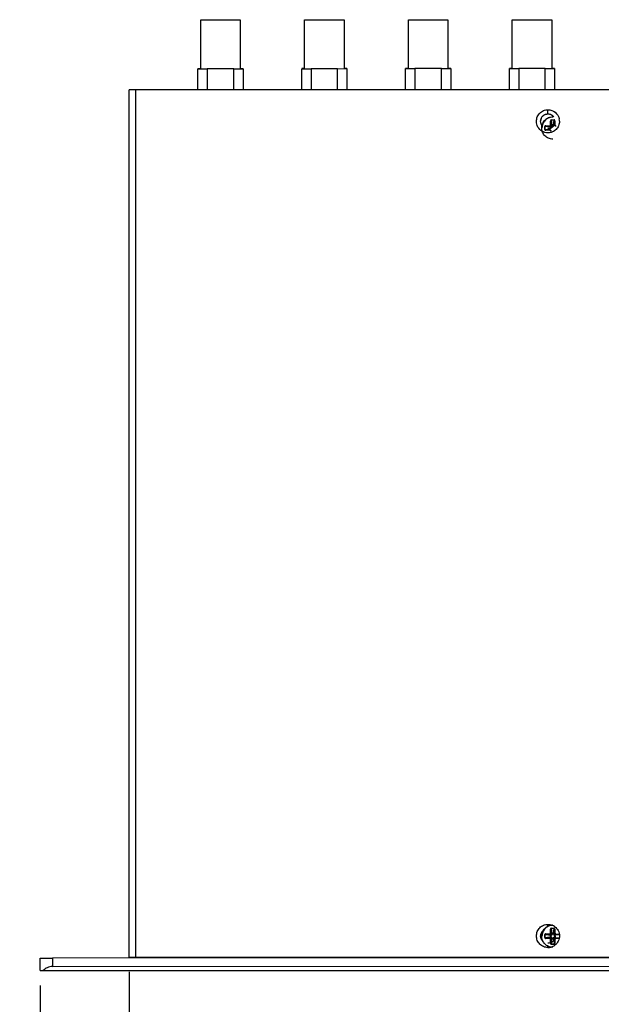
# Model space of a CAD drawing. Header units: inches. Extents: x 0 to 17, y 0 to 11.
# Tile 4 of 17: x 3.6 to 6.1, y 3.8 to 7.9. Entities that reach past the tile are written whole.
import ezdxf

# ---------------------------------------------------------------- set-up
doc = ezdxf.new("R2010")
doc.units = ezdxf.units.IN
doc.header["$LTSCALE"] = 0.935
doc.header["$MEASUREMENT"] = 0
doc.layers.get('0').update_dxf_attribs({"linetype": 'CONTINUOUS'})
doc.styles.add('TEXTSTYLE_2', font='txt', dxfattribs={"width": 0.8})
doc.dimstyles.new('DIMSTYLE_1', dxfattribs={"dimtxt": 0.125, "dimasz": 0.1875, "dimexe": 0.125, "dimexo": 0.0625, "dimgap": 0.0625, "dimtad": 0, "dimtih": 1, "dimtoh": 1, "dimlfac": 2.222222, "dimzin": 4, "dimdsep": 46, "dimtxsty": 'TEXTSTYLE_2', "dimblk": '_FILLED', "dimblk1": '_FILLED', "dimblk2": '_FILLED', "dimcen": 0.09, "dimazin": 1, "dimtfac": 1, "dimtofl": 0, "dimtmove": 0, "dimatfit": 3, "dimldrblk": '_FILLED', "dimfxl": 1, "dimtolj": 1, "dimtzin": 4, "dimarcsym": 0})

# ---------------------------------------------------------------- blocks, each defined once
blk = doc.blocks.new('_FILLED')
at = {"color": 0, "linetype": 'ByBlock'}
blk.add_solid([(0, 0), (-1, 0.167), (-1, -0.167)], dxfattribs=at)
blk = doc.blocks.new('*D1')
at = {"color": 2, "linetype": 'Continuous', "transparency": 16777216}
for p, q in [((4.0911, 3.9087), (4.0911, 3.5357)), ((11.9089, 3.9116), (11.9089, 3.5357)), ((4.0911, 3.6607), (7.6696, 3.6607)), ((11.9089, 3.6607), (8.3303, 3.6607))]:
    blk.add_line(p, q, dxfattribs=at)
at = {"color": 2, "linetype": 'Continuous', "transparency": 16777216, "xscale": 0.1875, "yscale": 0.1875, "zscale": 0.1875, "rotation": 180}
blk.add_blockref('_FILLED', (4.0911, 3.6607), dxfattribs=at)
at = {"color": 2, "linetype": 'Continuous', "transparency": 16777216, "xscale": 0.1875, "yscale": 0.1875, "zscale": 0.1875}
blk.add_blockref('_FILLED', (11.9089, 3.6607), dxfattribs=at)
at = {"color": 2, "linetype": 'Continuous', "transparency": 16777216, "insert": (8, 3.7232), "char_height": 0.125, "width": 0.803571, "attachment_point": 2, "line_spacing_factor": 0.9, "style": 'TEXTSTYLE_2'}
blk.add_mtext('{\\ftxt;\\W0.0001;\\H0.0001;\\~}{\\ftxt;\\W4.2857142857;\\H0.125; }{\\ftxt;\\W0.0001;\\H0.0001;\\~}', dxfattribs=at)
blk = doc.blocks.new('*D2')
at = {"color": 2, "linetype": 'Continuous', "transparency": 16777216}
for p, q in [((4.0911, 3.9087), (4.0911, 3.5357)), ((3.7126, 3.8514), (3.7126, 3.5357)), ((3.7126, 3.6607), (3.4321, 3.6607)), ((4.0911, 3.6607), (4.5911, 3.6607))]:
    blk.add_line(p, q, dxfattribs=at)
at = {"color": 2, "linetype": 'Continuous', "transparency": 16777216, "xscale": 0.1875, "yscale": 0.1875, "zscale": 0.1875}
blk.add_blockref('_FILLED', (3.7126, 3.6607), dxfattribs=at)
at = {"color": 2, "linetype": 'Continuous', "transparency": 16777216, "xscale": 0.1875, "yscale": 0.1875, "zscale": 0.1875, "rotation": 180}
blk.add_blockref('_FILLED', (4.0911, 3.6607), dxfattribs=at)
at = {"color": 2, "linetype": 'Continuous', "transparency": 16777216, "insert": (3.3696, 3.7232), "char_height": 0.125, "width": 0.642857, "attachment_point": 3, "line_spacing_factor": 0.9, "style": 'TEXTSTYLE_2'}
blk.add_mtext('{\\ftxt;\\W0.0001;\\H0.0001;\\~}{\\ftxt;\\W3.4285714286;\\H0.125; }{\\ftxt;\\W0.0001;\\H0.0001;\\~}', dxfattribs=at)
blk = doc.blocks.new('*D4')
at = {"color": 2, "linetype": 'Continuous', "transparency": 16777216}
for p, q in [((3.7126, 3.8514), (3.7126, 3.1663)), ((12.2873, 3.8546), (12.2873, 3.1663)), ((3.7126, 3.2913), (7.6607, 3.2913)), ((12.2873, 3.2913), (8.3393, 3.2913))]:
    blk.add_line(p, q, dxfattribs=at)
at = {"color": 2, "linetype": 'Continuous', "transparency": 16777216, "xscale": 0.1875, "yscale": 0.1875, "zscale": 0.1875, "rotation": 180}
blk.add_blockref('_FILLED', (3.7126, 3.2913), dxfattribs=at)
at = {"color": 2, "linetype": 'Continuous', "transparency": 16777216, "xscale": 0.1875, "yscale": 0.1875, "zscale": 0.1875}
blk.add_blockref('_FILLED', (12.2873, 3.2913), dxfattribs=at)
at = {"color": 2, "linetype": 'Continuous', "transparency": 16777216, "insert": (8, 3.3538), "char_height": 0.125, "width": 0.830357, "attachment_point": 2, "line_spacing_factor": 0.9, "style": 'TEXTSTYLE_2'}
blk.add_mtext('{\\ftxt;\\W0.0001;\\H0.0001;\\~}{\\ftxt;\\W4.4285714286;\\H0.125; }{\\ftxt;\\W0.0001;\\H0.0001;\\~}', dxfattribs=at)

msp = doc.modelspace()

# ---------------------------------------------------------------- linework, layer by layer
at = {"color": 7, "linetype": 'Continuous'}
for p, q in [((4.3944, 7.9468), (4.4781, 7.9469)), ((4.3944, 7.7395), (4.3944, 7.9468)), ((4.3944, 7.9468), (4.4781, 7.9467)), ((4.4781, 7.9469), (4.5618, 7.9468)), ((4.4781, 7.9467), (4.5618, 7.9468)), ((4.5618, 7.9468), (4.5618, 7.7396)), ((4.835, 7.9469), (4.9187, 7.947)), ((4.835, 7.7397), (4.835, 7.9469)), ((4.835, 7.9469), (4.9187, 7.9469)), ((4.9187, 7.9469), (5.0025, 7.947)), ((4.9187, 7.947), (5.0025, 7.947)), ((5.0025, 7.947), (5.0025, 7.7397)), ((5.2757, 7.9471), (5.3594, 7.9472)), ((5.2757, 7.7398), (5.2757, 7.9471)), ((5.2757, 7.9471), (5.3594, 7.947)), ((5.3594, 7.9472), (5.4431, 7.9471)), ((5.3594, 7.947), (5.4431, 7.9471)), ((5.4431, 7.9471), (5.4431, 7.7399)), ((5.7163, 7.9472), (5.8001, 7.9474)), ((5.7163, 7.74), (5.7163, 7.9472)), ((5.7163, 7.9472), (5.8001, 7.9472)), ((5.8001, 7.9474), (5.8838, 7.9473)), ((5.8001, 7.9472), (5.8838, 7.9473)), ((5.8838, 7.9473), (5.8838, 7.74)), ((4.3944, 7.7396), (4.382, 7.7395)), ((4.382, 7.6503), (4.382, 7.7394)), ((4.382, 7.7394), (4.4216, 7.7394)), ((4.4216, 7.7394), (4.4216, 7.6502)), ((4.5345, 7.7394), (4.4216, 7.7394)), ((4.5345, 7.7394), (4.5741, 7.7395)), ((4.5345, 7.6503), (4.5345, 7.7394)), ((4.5741, 7.7396), (4.5618, 7.7396)), ((4.5741, 7.7395), (4.5741, 7.65)), ((4.835, 7.7397), (4.8227, 7.7397)), ((4.8227, 7.6504), (4.8227, 7.7396)), ((4.8227, 7.7396), (4.8623, 7.7396)), ((4.8623, 7.7396), (4.8623, 7.6504)), ((4.9752, 7.7396), (4.8623, 7.7396)), ((4.9752, 7.7396), (5.0148, 7.7397)), ((4.9752, 7.6505), (4.9752, 7.7396)), ((5.0148, 7.7398), (5.0025, 7.7398)), ((5.0148, 7.7397), (5.0148, 7.6501)), ((5.2757, 7.7399), (5.2633, 7.7399)), ((5.2633, 7.6506), (5.2633, 7.7398)), ((5.2633, 7.7398), (5.3029, 7.7397)), ((5.4159, 7.7398), (5.3029, 7.7397)), ((5.3029, 7.7397), (5.3029, 7.6506)), ((5.4159, 7.6506), (5.4159, 7.7398)), ((5.4159, 7.7398), (5.4555, 7.7398)), ((5.4555, 7.7399), (5.4431, 7.7399)), ((5.4555, 7.7398), (5.4555, 7.6503)), ((5.7163, 7.74), (5.704, 7.74)), ((5.704, 7.6507), (5.704, 7.7399)), ((5.704, 7.7399), (5.7436, 7.7399)), ((5.7436, 7.7399), (5.7436, 7.6507)), ((5.8565, 7.7399), (5.7436, 7.7399)), ((5.8565, 7.7399), (5.8961, 7.74)), ((5.8565, 7.6508), (5.8565, 7.7399)), ((5.8961, 7.7401), (5.8838, 7.7401)), ((5.8961, 7.74), (5.8961, 7.6509)), ((4.1075, 7.6498), (4.0911, 7.6498)), ((4.1177, 7.6498), (4.1075, 7.6498)), ((11.8877, 7.6526), (4.1177, 7.6498)), ((5.8679, 7.5478), (5.8726, 7.5474)), ((5.8788, 7.5009), (5.8788, 7.5173)), ((5.8805, 7.5173), (5.8788, 7.5173)), ((5.8805, 7.5173), (5.8805, 7.5009)), ((5.8831, 7.4983), (5.8805, 7.5173)), ((5.8819, 7.5212), (5.8819, 7.5223)), ((5.8819, 7.5223), (5.8945, 7.5223)), ((5.8819, 7.5212), (5.8849, 7.4994)), ((5.8945, 7.5212), (5.8819, 7.5212)), ((5.8882, 7.5341), (5.8882, 7.535)), ((5.8915, 7.4994), (5.8945, 7.5212)), ((5.8959, 7.5173), (5.8935, 7.5001)), ((5.8945, 7.5212), (5.8945, 7.5223)), ((5.8959, 7.501), (5.8959, 7.5173)), ((5.8976, 7.5173), (5.8959, 7.5173)), ((5.8976, 7.5173), (5.8976, 7.501)), ((5.8541, 7.4816), (5.8541, 7.4943)), ((5.8552, 7.4943), (5.8541, 7.4943)), ((5.8541, 7.4816), (5.8552, 7.4816)), ((5.8552, 7.4943), (5.8552, 7.4816)), ((5.8768, 7.4914), (5.8552, 7.4943)), ((5.8552, 7.4816), (5.8768, 7.4847)), ((5.859, 7.4974), (5.8753, 7.4975)), ((5.859, 7.4974), (5.859, 7.4957)), ((5.859, 7.4957), (5.8779, 7.4931)), ((5.8753, 7.4957), (5.859, 7.4957)), ((5.8779, 7.4829), (5.859, 7.4803)), ((5.859, 7.4803), (5.859, 7.4785)), ((5.859, 7.4803), (5.8753, 7.4803)), ((5.8753, 7.4785), (5.859, 7.4785)), ((5.8753, 7.4957), (5.8753, 7.4975)), ((5.8779, 7.4931), (5.8753, 7.4957)), ((5.8753, 7.4785), (5.8753, 7.4803)), ((5.8768, 7.4914), (5.8789, 7.4913)), ((5.8795, 7.493), (5.8779, 7.4931)), ((5.8788, 7.5009), (5.8805, 7.5009)), ((5.8789, 7.4913), (5.879, 7.4923)), ((5.8789, 7.4876), (5.8789, 7.4913)), ((5.8789, 7.4913), (5.88, 7.4913)), ((5.879, 7.4923), (5.8795, 7.493)), ((5.8795, 7.493), (5.88, 7.4913)), ((5.88, 7.4913), (5.88, 7.4881)), ((5.8805, 7.5009), (5.8831, 7.4983)), ((5.8831, 7.4983), (5.8833, 7.4969)), ((5.8835, 7.4957), (5.8832, 7.4964)), ((5.885, 7.498), (5.8849, 7.4994)), ((5.8863, 7.4974), (5.8914, 7.4974)), ((5.8909, 7.4963), (5.8867, 7.4963)), ((5.8915, 7.4994), (5.8914, 7.4974)), ((5.8928, 7.499), (5.8915, 7.4994)), ((5.8932, 7.4983), (5.8959, 7.501)), ((5.8959, 7.501), (5.8976, 7.501)), ((5.9011, 7.4975), (5.9011, 7.4957)), ((5.8819, 4.0933), (5.8819, 4.0944)), ((5.8819, 4.0944), (5.8945, 4.0944)), ((5.8819, 4.0933), (5.8849, 4.0715)), ((5.8945, 4.0933), (5.8819, 4.0933)), ((5.8915, 4.0715), (5.8945, 4.0933)), ((5.8945, 4.0933), (5.8945, 4.0944)), ((5.8541, 4.0538), (5.8541, 4.0665)), ((5.8552, 4.0665), (5.8541, 4.0665)), ((5.8541, 4.0538), (5.8552, 4.0538)), ((5.8552, 4.0665), (5.8552, 4.0538)), ((5.8768, 4.0635), (5.8552, 4.0665)), ((5.8552, 4.0538), (5.8768, 4.0568)), ((5.859, 4.0696), (5.859, 4.0678)), ((5.859, 4.0696), (5.8753, 4.0696)), ((5.859, 4.0678), (5.8779, 4.0652)), ((5.8753, 4.0678), (5.859, 4.0678)), ((5.8779, 4.0551), (5.859, 4.0524)), ((5.859, 4.0524), (5.859, 4.0507)), ((5.859, 4.0524), (5.8753, 4.0524)), ((5.8753, 4.0678), (5.8753, 4.0696)), ((5.8779, 4.0652), (5.8753, 4.0678)), ((5.8753, 4.0524), (5.8779, 4.0551)), ((5.8753, 4.0507), (5.8753, 4.0524)), ((5.8768, 4.0635), (5.8789, 4.0634)), ((5.8789, 4.0569), (5.8768, 4.0568)), ((5.8795, 4.0651), (5.8779, 4.0652)), ((5.8779, 4.055), (5.8795, 4.0552)), ((5.8788, 4.0731), (5.8788, 4.0894)), ((5.8805, 4.0894), (5.8788, 4.0894)), ((5.8788, 4.0731), (5.8805, 4.0731)), ((5.8789, 4.0634), (5.879, 4.0644)), ((5.8789, 4.0569), (5.8789, 4.0634)), ((5.8789, 4.0634), (5.88, 4.0634)), ((5.88, 4.0569), (5.8789, 4.0569)), ((5.879, 4.0558), (5.8789, 4.0569)), ((5.879, 4.0644), (5.8795, 4.0651)), ((5.8795, 4.0552), (5.879, 4.0558)), ((5.8795, 4.0651), (5.88, 4.0634)), ((5.88, 4.0569), (5.8795, 4.0552)), ((5.88, 4.0634), (5.88, 4.0569)), ((5.8831, 4.0704), (5.8805, 4.0894)), ((5.8805, 4.0894), (5.8805, 4.0731)), ((5.8805, 4.0731), (5.8831, 4.0704)), ((5.8831, 4.0704), (5.8833, 4.069)), ((5.8833, 4.0515), (5.8831, 4.0498)), ((5.8835, 4.0678), (5.8832, 4.0685)), ((5.8833, 4.0515), (5.8849, 4.0519)), ((5.8839, 4.051), (5.8833, 4.0515)), ((5.885, 4.0701), (5.8849, 4.0715)), ((5.8849, 4.0508), (5.8849, 4.0519)), ((5.8897, 4.0519), (5.8849, 4.0519)), ((5.8863, 4.0695), (5.8914, 4.0695)), ((5.8914, 4.0684), (5.8867, 4.0684)), ((5.8915, 4.0715), (5.8914, 4.0695)), ((5.8914, 4.0695), (5.8914, 4.0684)), ((5.8914, 4.0695), (5.8925, 4.0693)), ((5.8931, 4.0688), (5.8914, 4.0684)), ((5.8925, 4.0693), (5.8931, 4.0688)), ((5.8932, 4.0518), (5.8929, 4.0525)), ((5.8931, 4.0688), (5.8932, 4.0705)), ((5.8932, 4.0498), (5.8931, 4.0513)), ((5.8959, 4.0894), (5.8932, 4.0705)), ((5.8932, 4.0705), (5.8959, 4.0731)), ((5.8958, 4.0649), (5.8965, 4.0652)), ((5.8959, 4.0731), (5.8959, 4.0894)), ((5.8976, 4.0894), (5.8959, 4.0894)), ((5.8959, 4.0731), (5.8976, 4.0731)), ((5.8964, 4.0569), (5.8964, 4.0616)), ((5.8975, 4.0569), (5.8964, 4.0569)), ((5.8968, 4.0552), (5.8964, 4.0569)), ((5.8973, 4.0558), (5.8968, 4.0552)), ((5.8968, 4.0552), (5.8978, 4.0551)), ((5.8981, 4.0652), (5.8969, 4.0651)), ((5.8975, 4.0569), (5.8973, 4.0558)), ((5.8975, 4.062), (5.8975, 4.0569)), ((5.8976, 4.0894), (5.8976, 4.0731)), ((5.8984, 4.0652), (5.9174, 4.0678)), ((5.9011, 4.0678), (5.8984, 4.0652)), ((5.8984, 4.0551), (5.9011, 4.0524)), ((5.9011, 4.0696), (5.9011, 4.0678)), ((5.9174, 4.0678), (5.9011, 4.0678)), ((5.9011, 4.0524), (5.9011, 4.0507)), ((5.9011, 4.0524), (5.9174, 4.0524)), ((5.8753, 4.0507), (5.859, 4.0507)), ((5.8788, 4.0308), (5.8788, 4.0472)), ((5.8805, 4.0472), (5.8788, 4.0472)), ((5.8788, 4.0308), (5.8805, 4.0308)), ((5.8805, 4.0308), (5.8831, 4.0498)), ((5.8831, 4.0498), (5.8805, 4.0472)), ((5.8805, 4.0472), (5.8805, 4.0308)), ((5.8849, 4.0487), (5.8819, 4.0269)), ((5.8819, 4.0269), (5.8819, 4.0258)), ((5.8819, 4.0269), (5.8945, 4.0269)), ((5.8945, 4.0258), (5.8819, 4.0258)), ((5.8849, 4.0508), (5.8839, 4.051)), ((5.8901, 4.0508), (5.8849, 4.0508)), ((5.8849, 4.0508), (5.8849, 4.0487)), ((5.8915, 4.0487), (5.8914, 4.0501)), ((5.8923, 4.0427), (5.8915, 4.0487)), ((5.8959, 4.0472), (5.8932, 4.0498)), ((5.8932, 4.0498), (5.8959, 4.0308)), ((5.8959, 4.0308), (5.8959, 4.0472)), ((5.8976, 4.0472), (5.8959, 4.0472)), ((5.8959, 4.0308), (5.8976, 4.0308)), ((5.8976, 4.0472), (5.8976, 4.0308)), ((5.9174, 4.0507), (5.9011, 4.0507)), ((3.7126, 3.9139), (3.7126, 3.9675)), ((3.7126, 3.9675), (3.7659, 3.9675)), ((12.234, 3.9706), (3.7659, 3.9675)), ((3.7659, 3.9675), (3.7659, 3.9318)), ((4.0911, 3.9712), (4.1123, 3.9712)), ((4.1075, 3.9712), (11.8822, 3.9741)), ((4.1123, 3.9712), (4.1177, 3.9712)), ((3.7659, 3.9318), (12.234, 3.9349)), ((3.7126, 3.9139), (3.7262, 3.9139)), ((3.7262, 3.9139), (12.2738, 3.9171))]:
    msp.add_line(p, q, dxfattribs=at)
at = {"color": 6, "linetype": 'Continuous'}
for p, q in [((4.0911, 3.9712), (4.0911, 7.6498)), ((4.1177, 7.6498), (4.1177, 3.9712)), ((5.8679, 7.5478), (5.8679, 7.5656)), ((5.8899, 7.5386), (5.8928, 7.5352)), ((5.8679, 4.1025), (5.8679, 4.1102)), ((5.8679, 4.012), (5.8679, 4.0178))]:
    msp.add_line(p, q, dxfattribs=at)
at = {"color": 7, "linetype": 'Continuous'}
for points in [[(4.1075, 7.6498), (4.0989, 7.6498), (4.0931, 7.6498), (4.0911, 7.6498)], [(5.8867, 7.4961), (5.8867, 7.4964), (5.8867, 7.4966), (5.8866, 7.4967), (5.8866, 7.4969), (5.8865, 7.497), (5.8864, 7.4972), (5.8864, 7.4973), (5.8862, 7.4974), (5.8861, 7.4976), (5.886, 7.4977), (5.8858, 7.4978), (5.8856, 7.4979), (5.8853, 7.498), (5.8851, 7.498), (5.8848, 7.498), (5.8846, 7.498), (5.8844, 7.4979), (5.8841, 7.4978), (5.8839, 7.4977), (5.8837, 7.4976), (5.8836, 7.4974), (5.8834, 7.4972), (5.8833, 7.497), (5.8832, 7.4968), (5.8832, 7.4966), (5.8832, 7.4964)], [(5.8832, 7.4964), (5.8832, 7.4962), (5.8832, 7.496), (5.8832, 7.4958), (5.8833, 7.4956), (5.8833, 7.4955), (5.8834, 7.4954), (5.8835, 7.4952), (5.8836, 7.4951), (5.8837, 7.495), (5.8839, 7.4948), (5.8841, 7.4947), (5.8843, 7.4946), (5.8845, 7.4945), (5.8848, 7.4945), (5.885, 7.4945), (5.8853, 7.4945), (5.8855, 7.4946), (5.8857, 7.4947), (5.8859, 7.4948), (5.8861, 7.495), (5.8863, 7.4951), (5.8864, 7.4953), (5.8865, 7.4956), (5.8866, 7.4958), (5.8867, 7.496), (5.8867, 7.4961)], [(5.8867, 4.0683), (5.8867, 4.0685), (5.8867, 4.0687), (5.8866, 4.0688), (5.8866, 4.069), (5.8865, 4.0691), (5.8864, 4.0693), (5.8864, 4.0694), (5.8862, 4.0696), (5.8861, 4.0697), (5.886, 4.0698), (5.8858, 4.0699), (5.8856, 4.07), (5.8853, 4.0701), (5.8851, 4.0701), (5.8848, 4.0702), (5.8846, 4.0701), (5.8844, 4.0701), (5.8841, 4.07), (5.8839, 4.0698), (5.8837, 4.0697), (5.8836, 4.0695), (5.8834, 4.0693), (5.8833, 4.0691), (5.8832, 4.0689), (5.8832, 4.0687), (5.8832, 4.0685)], [(5.8832, 4.0685), (5.8832, 4.0683), (5.8832, 4.0681), (5.8832, 4.0679), (5.8833, 4.0678), (5.8833, 4.0676), (5.8834, 4.0675), (5.8835, 4.0673), (5.8836, 4.0672), (5.8837, 4.0671), (5.8839, 4.0669), (5.8841, 4.0668), (5.8843, 4.0667), (5.8845, 4.0667), (5.8848, 4.0666), (5.885, 4.0666), (5.8853, 4.0666), (5.8855, 4.0667), (5.8857, 4.0668), (5.8859, 4.0669), (5.8861, 4.0671), (5.8863, 4.0673), (5.8864, 4.0675), (5.8865, 4.0677), (5.8866, 4.0679), (5.8867, 4.0681), (5.8867, 4.0683)], [(5.8932, 4.0518), (5.8932, 4.052), (5.8932, 4.0522), (5.8931, 4.0524), (5.8931, 4.0525), (5.893, 4.0527), (5.8929, 4.0528), (5.8928, 4.053), (5.8927, 4.0531), (5.8926, 4.0532), (5.8924, 4.0534), (5.8922, 4.0535), (5.892, 4.0536), (5.8917, 4.0536), (5.8915, 4.0537), (5.8912, 4.0536), (5.891, 4.0536), (5.8907, 4.0535), (5.8905, 4.0534), (5.8903, 4.0532), (5.8901, 4.053), (5.89, 4.0528), (5.8898, 4.0526), (5.8898, 4.0524), (5.8897, 4.0522), (5.8897, 4.052)], [(5.8897, 4.052), (5.8897, 4.0518), (5.8897, 4.0516), (5.8897, 4.0514), (5.8898, 4.0512), (5.8899, 4.0511), (5.8899, 4.051), (5.89, 4.0508), (5.8902, 4.0507), (5.8903, 4.0505), (5.8905, 4.0504), (5.8907, 4.0503), (5.8909, 4.0502), (5.8912, 4.0501), (5.8914, 4.0501), (5.8917, 4.0501), (5.8919, 4.0502), (5.8922, 4.0503), (5.8924, 4.0504), (5.8926, 4.0506), (5.8928, 4.0507), (5.8929, 4.0509), (5.893, 4.0512), (5.8931, 4.0514), (5.8932, 4.0516), (5.8932, 4.0518)], [(5.8965, 4.0652), (5.8963, 4.0652), (5.8961, 4.0652), (5.8959, 4.0651), (5.8957, 4.0651), (5.8956, 4.065), (5.8955, 4.0649), (5.8953, 4.0648), (5.8952, 4.0647), (5.895, 4.0646), (5.8949, 4.0644), (5.8948, 4.0642), (5.8947, 4.0639), (5.8946, 4.0637), (5.8946, 4.0634), (5.8946, 4.0632), (5.8947, 4.0629), (5.8948, 4.0627), (5.8949, 4.0625), (5.8951, 4.0623), (5.8952, 4.0621), (5.8954, 4.0619), (5.8956, 4.0618), (5.8959, 4.0617), (5.8961, 4.0617), (5.8963, 4.0616)], [(5.8963, 4.0616), (5.8965, 4.0616), (5.8967, 4.0617), (5.8969, 4.0617), (5.897, 4.0618), (5.8972, 4.0618), (5.8973, 4.0619), (5.8974, 4.062), (5.8976, 4.0621), (5.8977, 4.0623), (5.8979, 4.0625), (5.898, 4.0627), (5.8981, 4.0629), (5.8981, 4.0631), (5.8981, 4.0634), (5.8981, 4.0637), (5.8981, 4.0639), (5.898, 4.0641), (5.8979, 4.0644), (5.8977, 4.0646), (5.8975, 4.0648), (5.8973, 4.0649), (5.8971, 4.065), (5.8969, 4.0651), (5.8967, 4.0652), (5.8965, 4.0652)], [(4.0911, 3.9712), (4.0931, 3.9712), (4.0989, 3.9712), (4.1075, 3.9712)]]:
    msp.add_lwpolyline(points, dxfattribs=at)
for centre, radius, start, end in [((5.8685, 7.5164), 0.0318, 158.0859, 176.9784), ((5.8676, 7.5165), 0.0308, 177.0418, 180.0057), ((5.8674, 7.517), 0.0304, 130.9173, 134.6695), ((5.8678, 7.5165), 0.0311, 125.3452, 130.9092), ((5.8685, 7.5156), 0.0323, 112.0738, 125.297), ((5.8683, 7.517), 0.0305, 36.7401, 44.7385), ((5.8681, 7.5164), 0.0313, 201.3991, 207.9472), ((5.868, 7.5164), 0.0312, 207.9473, 214.5373), ((5.8673, 7.5174), 0.0323, 292.0735, 305.2992), ((5.868, 7.5163), 0.0309, 305.3304, 314.6337), ((5.8982, 4.0485), 0.0084, 90.5975, 95.0847), ((5.8982, 4.0726), 0.00917, 269.483, 271.7092), ((5.8677, 4.0611), 0.0313, 1.8867, 8.193), ((5.8684, 4.0612), 0.0306, 359.9976, 1.8719)]:
    msp.add_arc(centre, radius, start, end, dxfattribs=at)
at = {"color": 6, "linetype": 'Continuous'}
for centre, radius, start, end in [((5.8679, 7.5211), 0.0267, 90.0322, 92.48), ((5.8672, 7.5165), 0.0495, 0.034, 11.5791), ((5.8692, 7.5171), 0.0326, 201.9954, 215.3848), ((5.8672, 7.518), 0.0327, 292.1522, 302.8033), ((5.868, 7.5167), 0.0313, 302.8619, 305.0333), ((5.869, 7.5153), 0.0296, 304.9614, 314.8144), ((5.8679, 4.0616), 0.0486, 66.0173, 69.6637), ((5.8677, 4.0613), 0.049, 54.4869, 66.0057), ((5.8678, 4.0609), 0.0489, 270.07, 284.4225), ((5.8679, 4.0604), 0.0484, 284.4271, 288.0102), ((5.8677, 4.061), 0.049, 288.0934, 306.6191)]:
    msp.add_arc(centre, radius, start, end, dxfattribs=at)
for points, knots in [([(5.819, 7.5165), (5.819, 7.5228), (5.8215, 7.5357), (5.8324, 7.552), (5.8486, 7.563), (5.8615, 7.5656), (5.8679, 7.5656)], [0, 0, 0, 0, 0.249971, 0.499977, 0.749985, 1, 1, 1, 1]), ([(5.8679, 7.5656), (5.8788, 7.5656), (5.9014, 7.5577), (5.9135, 7.5371), (5.9157, 7.5264)], [0, 0, 0, 0, 0.499801, 1, 1, 1, 1]), ([(5.8368, 7.5165), (5.8368, 7.5203), (5.8381, 7.5281), (5.8429, 7.5357), (5.846, 7.5387)], [0, 0, 0, 0, 0.497038, 1, 1, 1, 1]), ([(5.8431, 7.4742), (5.8359, 7.4784), (5.8234, 7.491), (5.819, 7.5081), (5.819, 7.5165)], [0, 0, 0, 0, 0.499933, 1, 1, 1, 1]), ([(5.9167, 7.5165), (5.9167, 7.5101), (5.9142, 7.4973), (5.9033, 7.4809), (5.8871, 7.47), (5.8742, 7.4674), (5.8679, 7.4674)], [0, 0, 0, 0, 0.249971, 0.499977, 0.749985, 1, 1, 1, 1]), ([(5.819, 4.0611), (5.819, 4.0675), (5.8215, 4.0804), (5.8324, 4.0967), (5.8486, 4.1077), (5.8615, 4.1102), (5.8679, 4.1102)], [0, 0, 0, 0, 0.249971, 0.499977, 0.749985, 1, 1, 1, 1]), ([(5.8961, 4.1012), (5.9024, 4.0967), (5.913, 4.0845), (5.9167, 4.0689), (5.9167, 4.0611)], [0, 0, 0, 0, 0.499941, 1, 1, 1, 1]), ([(5.8679, 4.012), (5.8615, 4.012), (5.8486, 4.0146), (5.8324, 4.0256), (5.8215, 4.0419), (5.819, 4.0547), (5.819, 4.0611)], [0, 0, 0, 0, 0.249936, 0.499928, 0.749947, 1, 1, 1, 1]), ([(5.9167, 4.0611), (5.9167, 4.0536), (5.9131, 4.0382), (5.903, 4.0262), (5.8969, 4.0217)], [0, 0, 0, 0, 0.499977, 1, 1, 1, 1])]:
    msp.add_open_spline(points, degree=3, knots=knots, dxfattribs=at)
at = {"color": 7, "linetype": 'Continuous'}
for points in [[(5.8391, 7.5283), (5.8406, 7.5321), (5.843, 7.5358), (5.846, 7.5387)], [(5.8563, 7.5455), (5.8583, 7.5463), (5.8604, 7.5469), (5.8624, 7.5473)], [(5.8624, 7.5473), (5.8642, 7.5476), (5.866, 7.5478), (5.8679, 7.5478)], [(5.8726, 7.5474), (5.8762, 7.5468), (5.8797, 7.5456), (5.8829, 7.5438)], [(5.8829, 7.5438), (5.8855, 7.5424), (5.8879, 7.5406), (5.8899, 7.5385)], [(5.8389, 7.505), (5.8375, 7.5086), (5.8368, 7.5126), (5.8368, 7.5165)], [(5.8794, 7.4875), (5.8758, 7.4861), (5.8718, 7.4852), (5.8679, 7.4853)], [(5.8967, 7.5047), (5.8951, 7.5009), (5.8927, 7.4973), (5.8897, 7.4943)]]:
    msp.add_open_spline(points, degree=3, dxfattribs=at)
for points, knots in [([(5.8414, 7.488), (5.8414, 7.4911), (5.842, 7.4972), (5.8447, 7.5061), (5.849, 7.5142), (5.8548, 7.5214), (5.862, 7.5273), (5.8701, 7.5317), (5.879, 7.5344), (5.8851, 7.535), (5.8882, 7.535)], [0, 0, 0, 0, 0.125003, 0.250001, 0.375003, 0.499995, 0.624988, 0.749992, 0.874992, 1, 1, 1, 1]), ([(5.8882, 7.5341), (5.8852, 7.5341), (5.8792, 7.5335), (5.8705, 7.5308), (5.8625, 7.5265), (5.8555, 7.5207), (5.8498, 7.5137), (5.8455, 7.5057), (5.8429, 7.497), (5.8424, 7.491), (5.8424, 7.488)], [0, 0, 0, 0, 0.124994, 0.249986, 0.37499, 0.499984, 0.62498, 0.74999, 0.874991, 1, 1, 1, 1]), ([(5.8819, 7.5223), (5.8816, 7.5223), (5.881, 7.5222), (5.8803, 7.5218), (5.8798, 7.5211), (5.8793, 7.5202), (5.8788, 7.5189), (5.8788, 7.5179), (5.8788, 7.5173)], [0, 0, 0, 0, 0.124893, 0.24976, 0.37486, 0.500018, 0.74988, 1, 1, 1, 1]), ([(5.8819, 7.5212), (5.8817, 7.5212), (5.8814, 7.5211), (5.8811, 7.5208), (5.8808, 7.5203), (5.8807, 7.5197), (5.8806, 7.5192), (5.8805, 7.5184), (5.8805, 7.5177), (5.8805, 7.5173)], [0, 0, 0, 0, 0.095402, 0.201243, 0.320423, 0.448658, 0.582373, 0.719779, 1, 1, 1, 1]), ([(5.8976, 7.5173), (5.8976, 7.5179), (5.8975, 7.5187), (5.8973, 7.5197), (5.897, 7.5205), (5.8965, 7.5211), (5.896, 7.5218), (5.8953, 7.5222), (5.8948, 7.5223), (5.8945, 7.5223)], [0, 0, 0, 0, 0.24996, 0.375057, 0.500176, 0.625281, 0.750364, 0.875187, 1, 1, 1, 1]), ([(5.8959, 7.5173), (5.8959, 7.5177), (5.8959, 7.5184), (5.8958, 7.5192), (5.8957, 7.5197), (5.8955, 7.5203), (5.8953, 7.5208), (5.8949, 7.5211), (5.8946, 7.5212), (5.8945, 7.5212)], [0, 0, 0, 0, 0.280228, 0.417624, 0.551319, 0.67954, 0.798717, 0.904601, 1, 1, 1, 1]), ([(5.8882, 7.441), (5.8851, 7.441), (5.879, 7.4416), (5.8701, 7.4443), (5.862, 7.4487), (5.8548, 7.4546), (5.849, 7.4617), (5.8447, 7.4699), (5.842, 7.4788), (5.8414, 7.4849), (5.8414, 7.488)], [0, 0, 0, 0, 0.124999, 0.249992, 0.374992, 0.499983, 0.624976, 0.749983, 0.874986, 1, 1, 1, 1]), ([(5.859, 7.4974), (5.8585, 7.4974), (5.8577, 7.4974), (5.8566, 7.4971), (5.8559, 7.4968), (5.8552, 7.4964), (5.8546, 7.4958), (5.8542, 7.4951), (5.8541, 7.4946), (5.8541, 7.4943)], [0, 0, 0, 0, 0.249954, 0.37505, 0.500169, 0.625274, 0.750353, 0.875179, 1, 1, 1, 1]), ([(5.8541, 7.4816), (5.8541, 7.4814), (5.8542, 7.4808), (5.8546, 7.4801), (5.8552, 7.4796), (5.8561, 7.479), (5.8574, 7.4786), (5.8585, 7.4785), (5.859, 7.4785)], [0, 0, 0, 0, 0.124906, 0.24978, 0.374878, 0.500035, 0.749886, 1, 1, 1, 1]), ([(5.859, 7.4957), (5.8586, 7.4957), (5.858, 7.4957), (5.8572, 7.4956), (5.8566, 7.4955), (5.8561, 7.4954), (5.8556, 7.4951), (5.8552, 7.4948), (5.8552, 7.4945), (5.8552, 7.4943)], [0, 0, 0, 0, 0.279655, 0.416797, 0.55029, 0.678401, 0.797643, 0.903899, 1, 1, 1, 1]), ([(5.8552, 7.4816), (5.8552, 7.4815), (5.8552, 7.4812), (5.8556, 7.4809), (5.8561, 7.4806), (5.8566, 7.4804), (5.8572, 7.4803), (5.858, 7.4803), (5.8586, 7.4803), (5.859, 7.4803)], [0, 0, 0, 0, 0.096107, 0.202257, 0.321447, 0.449548, 0.583063, 0.720242, 1, 1, 1, 1]), ([(5.8805, 7.5009), (5.8805, 7.5003), (5.8802, 7.4989), (5.8791, 7.4972), (5.8773, 7.496), (5.876, 7.4957), (5.8753, 7.4957)], [0, 0, 0, 0, 0.249925, 0.500008, 0.750083, 1, 1, 1, 1]), ([(5.8788, 7.5009), (5.8788, 7.5005), (5.8787, 7.4998), (5.8782, 7.499), (5.8776, 7.4983), (5.8769, 7.4978), (5.876, 7.4975), (5.8755, 7.4975), (5.8753, 7.4975)], [0, 0, 0, 0, 0.249445, 0.374662, 0.499978, 0.74942, 0.874702, 1, 1, 1, 1]), ([(5.8753, 7.4803), (5.876, 7.4803), (5.8773, 7.48), (5.8791, 7.4788), (5.8802, 7.4771), (5.8805, 7.4757), (5.8805, 7.4751)], [0, 0, 0, 0, 0.24992, 0.499994, 0.750075, 1, 1, 1, 1]), ([(5.8753, 7.4785), (5.8758, 7.4785), (5.8767, 7.4784), (5.8778, 7.4776), (5.8786, 7.4764), (5.8788, 7.4755), (5.8788, 7.4751)], [0, 0, 0, 0, 0.250086, 0.499929, 0.749934, 1, 1, 1, 1]), ([(5.8779, 7.4931), (5.8776, 7.493), (5.8772, 7.4926), (5.8769, 7.492), (5.8768, 7.4916), (5.8768, 7.4914)], [0, 0, 0, 0, 0.43235, 0.716942, 1, 1, 1, 1]), ([(5.8832, 7.4964), (5.883, 7.496), (5.8827, 7.4952), (5.8818, 7.4942), (5.8808, 7.4934), (5.88, 7.4931), (5.8795, 7.493)], [0, 0, 0, 0, 0.250048, 0.500054, 0.750054, 1, 1, 1, 1]), ([(5.88, 7.4913), (5.8804, 7.4914), (5.8813, 7.4917), (5.8825, 7.4925), (5.8835, 7.4934), (5.884, 7.4942), (5.8843, 7.4946)], [0, 0, 0, 0, 0.249992, 0.499986, 0.750032, 1, 1, 1, 1]), ([(5.8831, 7.4983), (5.8832, 7.4986), (5.8836, 7.4991), (5.8843, 7.4993), (5.8847, 7.4994), (5.8849, 7.4994)], [0, 0, 0, 0, 0.43389, 0.717967, 1, 1, 1, 1]), ([(5.8867, 7.4961), (5.8867, 7.4961), (5.8867, 7.496), (5.8866, 7.4958), (5.8864, 7.4956), (5.8862, 7.4955), (5.886, 7.4953), (5.8857, 7.4952), (5.8854, 7.4952), (5.8851, 7.4951), (5.8848, 7.4952), (5.8845, 7.4952), (5.8841, 7.4953), (5.8838, 7.4955), (5.8836, 7.4956), (5.8835, 7.4957)], [0, 0, 0, 0, 0.046128, 0.097068, 0.154369, 0.218992, 0.290829, 0.368495, 0.449631, 0.531392, 0.610953, 0.686027, 0.817132, 0.920745, 1, 1, 1, 1]), ([(5.9011, 7.4957), (5.9004, 7.4957), (5.899, 7.496), (5.8973, 7.4972), (5.8961, 7.4989), (5.8958, 7.5003), (5.8958, 7.501)], [0, 0, 0, 0, 0.249921, 0.499995, 0.750076, 1, 1, 1, 1]), ([(5.9011, 7.4975), (5.9006, 7.4975), (5.8999, 7.4976), (5.8991, 7.498), (5.8984, 7.4986), (5.8979, 7.4994), (5.8976, 7.5003), (5.8976, 7.5007), (5.8976, 7.501)], [0, 0, 0, 0, 0.249414, 0.374629, 0.499953, 0.749414, 0.874694, 1, 1, 1, 1]), ([(5.8414, 4.0601), (5.8414, 4.0632), (5.842, 4.0693), (5.8447, 4.0782), (5.849, 4.0864), (5.8548, 4.0935), (5.862, 4.0994), (5.8701, 4.1038), (5.879, 4.1065), (5.8851, 4.1072), (5.8882, 4.1072)], [0, 0, 0, 0, 0.125003, 0.250001, 0.375003, 0.499995, 0.624988, 0.749992, 0.874992, 1, 1, 1, 1]), ([(5.8882, 4.1062), (5.8852, 4.1062), (5.8792, 4.1056), (5.8705, 4.1029), (5.8625, 4.0986), (5.8555, 4.0929), (5.8498, 4.0858), (5.8455, 4.0778), (5.8429, 4.0691), (5.8424, 4.0631), (5.8424, 4.0601)], [0, 0, 0, 0, 0.124994, 0.249986, 0.37499, 0.499984, 0.62498, 0.74999, 0.874991, 1, 1, 1, 1]), ([(5.8819, 4.0944), (5.8816, 4.0944), (5.881, 4.0943), (5.8803, 4.0939), (5.8798, 4.0933), (5.8793, 4.0923), (5.8788, 4.091), (5.8788, 4.09), (5.8788, 4.0894)], [0, 0, 0, 0, 0.124893, 0.24976, 0.37486, 0.500018, 0.74988, 1, 1, 1, 1]), ([(5.8819, 4.0933), (5.8817, 4.0933), (5.8814, 4.0932), (5.8811, 4.0929), (5.8808, 4.0924), (5.8807, 4.0919), (5.8806, 4.0913), (5.8805, 4.0905), (5.8805, 4.0899), (5.8805, 4.0894)], [0, 0, 0, 0, 0.095402, 0.201243, 0.320423, 0.448658, 0.582373, 0.719779, 1, 1, 1, 1]), ([(5.8959, 4.0894), (5.8959, 4.0899), (5.8959, 4.0905), (5.8958, 4.0913), (5.8957, 4.0919), (5.8955, 4.0924), (5.8953, 4.0929), (5.8949, 4.0932), (5.8946, 4.0933), (5.8945, 4.0933)], [0, 0, 0, 0, 0.280228, 0.417624, 0.551319, 0.67954, 0.798717, 0.904601, 1, 1, 1, 1]), ([(5.8368, 4.0611), (5.8368, 4.0657), (5.8388, 4.0749), (5.8446, 4.0824), (5.8482, 4.0853)], [0, 0, 0, 0, 0.500271, 1, 1, 1, 1]), ([(5.8467, 4.0383), (5.8436, 4.0411), (5.8385, 4.0483), (5.8368, 4.0569), (5.8368, 4.0611)], [0, 0, 0, 0, 0.49986, 1, 1, 1, 1]), ([(5.8882, 4.0131), (5.8851, 4.0131), (5.879, 4.0137), (5.8701, 4.0164), (5.862, 4.0208), (5.8548, 4.0267), (5.849, 4.0339), (5.8447, 4.042), (5.842, 4.0509), (5.8414, 4.057), (5.8414, 4.0601)], [0, 0, 0, 0, 0.124999, 0.249992, 0.374992, 0.499983, 0.624976, 0.749983, 0.874986, 1, 1, 1, 1]), ([(5.859, 4.0696), (5.8585, 4.0696), (5.8577, 4.0695), (5.8566, 4.0692), (5.8559, 4.0689), (5.8552, 4.0685), (5.8546, 4.068), (5.8542, 4.0673), (5.8541, 4.0667), (5.8541, 4.0665)], [0, 0, 0, 0, 0.249954, 0.37505, 0.500169, 0.625274, 0.750353, 0.875179, 1, 1, 1, 1]), ([(5.8541, 4.0538), (5.8541, 4.0535), (5.8542, 4.0529), (5.8546, 4.0522), (5.8552, 4.0517), (5.8561, 4.0512), (5.8574, 4.0507), (5.8585, 4.0507), (5.859, 4.0507)], [0, 0, 0, 0, 0.124906, 0.24978, 0.374878, 0.500035, 0.749886, 1, 1, 1, 1]), ([(5.859, 4.0678), (5.8586, 4.0678), (5.858, 4.0678), (5.8572, 4.0678), (5.8566, 4.0677), (5.8561, 4.0675), (5.8556, 4.0672), (5.8552, 4.0669), (5.8552, 4.0666), (5.8552, 4.0665)], [0, 0, 0, 0, 0.279655, 0.416797, 0.55029, 0.678401, 0.797643, 0.903899, 1, 1, 1, 1]), ([(5.8552, 4.0538), (5.8552, 4.0536), (5.8552, 4.0533), (5.8556, 4.053), (5.8561, 4.0527), (5.8566, 4.0526), (5.8572, 4.0525), (5.858, 4.0524), (5.8586, 4.0524), (5.859, 4.0524)], [0, 0, 0, 0, 0.096107, 0.202257, 0.321447, 0.449548, 0.583063, 0.720242, 1, 1, 1, 1]), ([(5.899, 4.0612), (5.899, 4.0532), (5.8924, 4.0367), (5.8758, 4.0298), (5.8679, 4.0299)], [0, 0, 0, 0, 0.499823, 1, 1, 1, 1]), ([(5.8788, 4.0731), (5.8788, 4.0726), (5.8787, 4.0719), (5.8782, 4.0711), (5.8776, 4.0704), (5.8769, 4.0699), (5.876, 4.0696), (5.8755, 4.0696), (5.8753, 4.0696)], [0, 0, 0, 0, 0.249445, 0.374662, 0.499978, 0.74942, 0.874702, 1, 1, 1, 1]), ([(5.8805, 4.0731), (5.8805, 4.0724), (5.8802, 4.071), (5.8791, 4.0693), (5.8773, 4.0681), (5.876, 4.0678), (5.8753, 4.0678)], [0, 0, 0, 0, 0.249925, 0.500008, 0.750083, 1, 1, 1, 1]), ([(5.8753, 4.0524), (5.876, 4.0524), (5.8773, 4.0521), (5.8791, 4.0509), (5.8802, 4.0492), (5.8805, 4.0478), (5.8805, 4.0472)], [0, 0, 0, 0, 0.24992, 0.499994, 0.750075, 1, 1, 1, 1]), ([(5.8779, 4.0652), (5.8776, 4.0651), (5.8772, 4.0647), (5.8769, 4.0641), (5.8768, 4.0637), (5.8768, 4.0635)], [0, 0, 0, 0, 0.43235, 0.716942, 1, 1, 1, 1]), ([(5.8779, 4.0551), (5.8776, 4.0551), (5.8772, 4.0555), (5.8769, 4.0562), (5.8768, 4.0566), (5.8768, 4.0568)], [0, 0, 0, 0, 0.432543, 0.717104, 1, 1, 1, 1]), ([(5.8832, 4.0685), (5.883, 4.0681), (5.8827, 4.0673), (5.8818, 4.0663), (5.8808, 4.0655), (5.88, 4.0652), (5.8795, 4.0651)], [0, 0, 0, 0, 0.250048, 0.500054, 0.750054, 1, 1, 1, 1]), ([(5.8795, 4.0552), (5.88, 4.0551), (5.8809, 4.0547), (5.882, 4.0539), (5.8828, 4.0528), (5.8832, 4.0519), (5.8833, 4.0515)], [0, 0, 0, 0, 0.249975, 0.499999, 0.750022, 1, 1, 1, 1]), ([(5.88, 4.0634), (5.8804, 4.0635), (5.8813, 4.0639), (5.8825, 4.0646), (5.8835, 4.0656), (5.884, 4.0663), (5.8843, 4.0667)], [0, 0, 0, 0, 0.249992, 0.499986, 0.750032, 1, 1, 1, 1]), ([(5.8849, 4.0519), (5.8848, 4.0525), (5.8843, 4.0536), (5.8832, 4.0551), (5.8817, 4.0563), (5.8806, 4.0567), (5.88, 4.0569)], [0, 0, 0, 0, 0.249982, 0.500055, 0.74999, 1, 1, 1, 1]), ([(5.8831, 4.0704), (5.8832, 4.0708), (5.8836, 4.0712), (5.8843, 4.0714), (5.8847, 4.0715), (5.8849, 4.0715)], [0, 0, 0, 0, 0.43389, 0.717967, 1, 1, 1, 1]), ([(5.8867, 4.0683), (5.8867, 4.0682), (5.8867, 4.0681), (5.8866, 4.0679), (5.8864, 4.0677), (5.8862, 4.0676), (5.886, 4.0675), (5.8857, 4.0674), (5.8854, 4.0673), (5.8851, 4.0673), (5.8848, 4.0673), (5.8845, 4.0673), (5.8841, 4.0674), (5.8838, 4.0676), (5.8836, 4.0677), (5.8835, 4.0678)], [0, 0, 0, 0, 0.046128, 0.097068, 0.154369, 0.218992, 0.290829, 0.368495, 0.449631, 0.531392, 0.610953, 0.686027, 0.817132, 0.920745, 1, 1, 1, 1]), ([(5.8929, 4.0525), (5.8928, 4.0526), (5.8926, 4.0527), (5.8923, 4.0529), (5.8919, 4.053), (5.8915, 4.053), (5.8912, 4.053), (5.8909, 4.053), (5.8906, 4.0529), (5.8904, 4.0528), (5.8901, 4.0527), (5.8899, 4.0525), (5.8898, 4.0524), (5.8897, 4.0522), (5.8897, 4.0521), (5.8897, 4.052)], [0, 0, 0, 0, 0.079242, 0.182881, 0.314059, 0.389183, 0.468797, 0.550607, 0.631781, 0.709465, 0.781292, 0.845877, 0.90311, 0.953965, 1, 1, 1, 1]), ([(5.8914, 4.0684), (5.8916, 4.0679), (5.8919, 4.0671), (5.8926, 4.0659), (5.8936, 4.0648), (5.8943, 4.0643), (5.8947, 4.0641)], [0, 0, 0, 0, 0.250027, 0.499999, 0.750051, 1, 1, 1, 1]), ([(5.8932, 4.0705), (5.8932, 4.0708), (5.8928, 4.0712), (5.8921, 4.0715), (5.8917, 4.0715), (5.8915, 4.0715)], [0, 0, 0, 0, 0.433846, 0.717922, 1, 1, 1, 1]), ([(5.8964, 4.0569), (5.8959, 4.0568), (5.8951, 4.0564), (5.8939, 4.0557), (5.8928, 4.0547), (5.8923, 4.0539), (5.8921, 4.0535)], [0, 0, 0, 0, 0.249994, 0.499988, 0.750033, 1, 1, 1, 1]), ([(5.8965, 4.0652), (5.8961, 4.0653), (5.8953, 4.0657), (5.8943, 4.0665), (5.8935, 4.0676), (5.8932, 4.0684), (5.8931, 4.0688)], [0, 0, 0, 0, 0.250044, 0.500052, 0.750051, 1, 1, 1, 1]), ([(5.8932, 4.0518), (5.8933, 4.0522), (5.8937, 4.053), (5.8945, 4.054), (5.8956, 4.0548), (5.8964, 4.0551), (5.8968, 4.0552)], [0, 0, 0, 0, 0.250048, 0.500055, 0.750055, 1, 1, 1, 1]), ([(5.8963, 4.0616), (5.8962, 4.0617), (5.8961, 4.0617), (5.8959, 4.0618), (5.8957, 4.0619), (5.8956, 4.0621), (5.8955, 4.0623), (5.8954, 4.0626), (5.8953, 4.0629), (5.8953, 4.0632), (5.8953, 4.0635), (5.8953, 4.0639), (5.8954, 4.0642), (5.8956, 4.0646), (5.8957, 4.0648), (5.8958, 4.0649)], [0, 0, 0, 0, 0.045764, 0.09637, 0.153417, 0.217897, 0.289705, 0.367442, 0.448721, 0.530665, 0.610421, 0.685678, 0.817057, 0.920781, 1, 1, 1, 1]), ([(5.9011, 4.0678), (5.9004, 4.0679), (5.899, 4.0681), (5.8973, 4.0693), (5.8961, 4.071), (5.8958, 4.0724), (5.8958, 4.0731)], [0, 0, 0, 0, 0.249921, 0.499995, 0.750076, 1, 1, 1, 1]), ([(5.8958, 4.0472), (5.8958, 4.0479), (5.8961, 4.0492), (5.8973, 4.051), (5.899, 4.0521), (5.9004, 4.0524), (5.9011, 4.0524)], [0, 0, 0, 0, 0.249926, 0.500009, 0.750084, 1, 1, 1, 1]), ([(5.9011, 4.0696), (5.9006, 4.0696), (5.8999, 4.0697), (5.8991, 4.0701), (5.8984, 4.0707), (5.8979, 4.0715), (5.8976, 4.0724), (5.8976, 4.0728), (5.8976, 4.0731)], [0, 0, 0, 0, 0.249414, 0.374629, 0.499953, 0.749414, 0.874694, 1, 1, 1, 1]), ([(5.8753, 4.0507), (5.8758, 4.0507), (5.8767, 4.0505), (5.8778, 4.0497), (5.8786, 4.0485), (5.8788, 4.0476), (5.8788, 4.0472)], [0, 0, 0, 0, 0.250086, 0.499929, 0.749934, 1, 1, 1, 1]), ([(5.8788, 4.0308), (5.8788, 4.0303), (5.8788, 4.0295), (5.8791, 4.0284), (5.8794, 4.0277), (5.8798, 4.027), (5.8804, 4.0264), (5.8811, 4.0259), (5.8816, 4.0258), (5.8819, 4.0258)], [0, 0, 0, 0, 0.24996, 0.375057, 0.500176, 0.625281, 0.750364, 0.875187, 1, 1, 1, 1]), ([(5.8805, 4.0308), (5.8805, 4.0304), (5.8805, 4.0298), (5.8806, 4.029), (5.8807, 4.0284), (5.8808, 4.0278), (5.8811, 4.0274), (5.8814, 4.027), (5.8817, 4.0269), (5.8819, 4.0269)], [0, 0, 0, 0, 0.280268, 0.417681, 0.551389, 0.679616, 0.798788, 0.904647, 1, 1, 1, 1]), ([(5.8849, 4.0487), (5.8847, 4.0487), (5.8843, 4.0488), (5.8836, 4.0491), (5.8832, 4.0495), (5.8831, 4.0498)], [0, 0, 0, 0, 0.282271, 0.566464, 1, 1, 1, 1]), ([(5.8932, 4.0498), (5.8932, 4.0495), (5.8928, 4.0491), (5.8921, 4.0488), (5.8917, 4.0487), (5.8915, 4.0487)], [0, 0, 0, 0, 0.433566, 0.717761, 1, 1, 1, 1]), ([(5.8945, 4.0269), (5.8946, 4.0269), (5.8949, 4.027), (5.8953, 4.0274), (5.8955, 4.0278), (5.8957, 4.0284), (5.8958, 4.029), (5.8959, 4.0298), (5.8959, 4.0304), (5.8959, 4.0308)], [0, 0, 0, 0, 0.095356, 0.201173, 0.320348, 0.448591, 0.582319, 0.719742, 1, 1, 1, 1]), ([(5.8945, 4.0258), (5.8948, 4.0258), (5.8953, 4.0259), (5.896, 4.0264), (5.8965, 4.027), (5.8971, 4.0279), (5.8975, 4.0292), (5.8976, 4.0303), (5.8976, 4.0308)], [0, 0, 0, 0, 0.124893, 0.24976, 0.37486, 0.500018, 0.74988, 1, 1, 1, 1]), ([(5.8976, 4.0472), (5.8976, 4.0476), (5.8977, 4.0483), (5.8981, 4.0491), (5.8987, 4.0498), (5.8995, 4.0504), (5.9004, 4.0506), (5.9008, 4.0507), (5.9011, 4.0507)], [0, 0, 0, 0, 0.249445, 0.374662, 0.499978, 0.74942, 0.874702, 1, 1, 1, 1]), ([(3.7659, 3.9318), (3.7581, 3.9318), (3.743, 3.9283), (3.7308, 3.9191), (3.7262, 3.9139)], [0, 0, 0, 0, 0.530388, 1, 1, 1, 1])]:
    msp.add_open_spline(points, degree=3, knots=knots, dxfattribs=at)
at = {"color": 6, "linetype": 'Continuous'}
for points in [[(5.846, 7.5387), (5.8472, 7.54), (5.8486, 7.5411), (5.8501, 7.5421)], [(5.8501, 7.5421), (5.852, 7.5434), (5.8541, 7.5445), (5.8563, 7.5454)], [(5.8563, 7.5454), (5.8598, 7.5468), (5.8633, 7.5476), (5.8667, 7.5477)], [(5.8679, 7.5478), (5.8717, 7.5478), (5.8758, 7.5469), (5.8798, 7.5453)], [(5.8798, 7.5453), (5.8834, 7.5437), (5.887, 7.5415), (5.8899, 7.5386)], [(5.839, 7.5049), (5.8374, 7.5088), (5.8368, 7.5126), (5.8368, 7.5165)], [(5.8795, 7.4876), (5.8756, 7.4861), (5.8716, 7.4853), (5.8679, 7.4853)], [(5.8679, 7.4674), (5.8593, 7.4674), (5.8505, 7.4698), (5.8431, 7.4742)], [(5.8679, 4.1102), (5.8736, 4.1102), (5.8794, 4.1092), (5.8847, 4.1072)]]:
    msp.add_open_spline(points, degree=3, dxfattribs=at)

# ---------------------------------------------------------------- dimensions: what is measured, and where the dimension line sits
at = {"color": 2, "linetype": 'Continuous'}
for base, p1, p2, text, picture, middle in [((3.7126, 3.6607), (4.0911, 3.9712), (3.7126, 3.9139), '{\\ftxt;\\W0.0001;\\H0.0001;\\~}{\\ftxt;\\W3.4285714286;\\H0.125; }{\\ftxt;\\W0.0001;\\H0.0001;\\~}', '*D2', (3.1374, 3.6607)), ((4.0911, 3.6607), (11.9089, 3.9741), (4.0911, 3.9712), '{\\ftxt;\\W0.0001;\\H0.0001;\\~}{\\ftxt;\\W4.2857142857;\\H0.125; }{\\ftxt;\\W0.0001;\\H0.0001;\\~}', '*D1', (7.9821, 3.6607))]:
    dim = msp.add_linear_dim(base=base, p1=p1, p2=p2, angle=180, text=text, dimstyle='DIMSTYLE_1', dxfattribs=at)
    dim.commit()
    dim.dimension.update_dxf_attribs({"geometry": picture, "text_midpoint": middle, "dimtype": 160})
dim = msp.add_linear_dim(base=(12.2873, 3.2913), p1=(3.7126, 3.9139), p2=(12.2873, 3.9171), text='{\\ftxt;\\W0.0001;\\H0.0001;\\~}{\\ftxt;\\W4.4285714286;\\H0.125; }{\\ftxt;\\W0.0001;\\H0.0001;\\~}', dimstyle='DIMSTYLE_1', dxfattribs=at)
dim.commit()
dim.dimension.update_dxf_attribs({"geometry": '*D4', "text_midpoint": (7.9821, 3.2913), "dimtype": 160})

doc.saveas('drawing.dxf')
